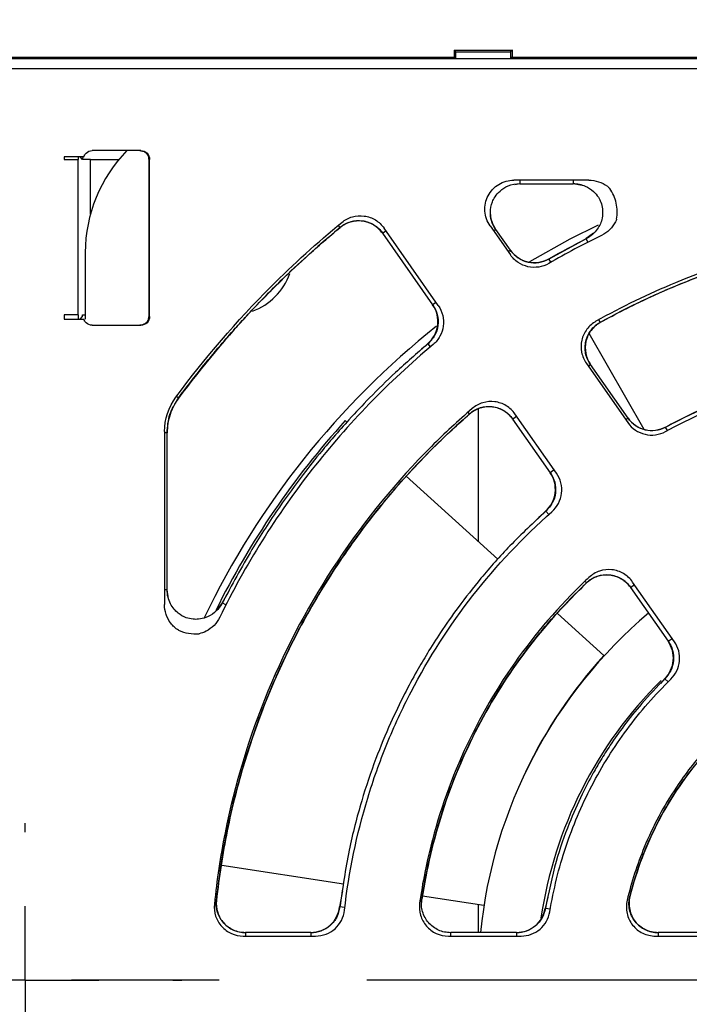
# Model space of a CAD drawing. Header units: millimetres. Extents: x 13 to 559, y 0 to 388.
# Tile 9 of 16: x 203 to 226, y 183 to 217. Entities that reach past the tile are written whole.
import ezdxf

# ---------------------------------------------------------------- set-up
doc = ezdxf.new("R2010")
doc.units = ezdxf.units.MM
doc.linetypes.add('SLD-Center', pattern=[30.48, 15.24, -5.08, 5.08, -5.08])
doc.linetypes.add('SLD-Solid', pattern=[0])
doc.layers.add('CENTER', color=40, linetype='SLD-Center')
doc.layers.add('DIMENSIONS', color=140, linetype='SLD-Solid', lineweight=25)
doc.styles.add('SLDTEXTSTYLE0', font='GOTHIC.TTF', dxfattribs={"width": 0.913})
doc.dimstyles.new('SLDDIMSTYLE0', dxfattribs={"dimtxt": 4.7625, "dimasz": 6.35, "dimexe": 0, "dimexo": 0.0625, "dimgap": 1.190625, "dimtad": 0, "dimtih": 1, "dimtoh": 1, "dimdec": 1, "dimrnd": 1e-09, "dimzin": 12, "dimdsep": 46, "dimtxsty": 'SLDTEXTSTYLE0', "dimsah": 1, "dimcen": 0.09, "dimadec": 0, "dimazin": 3, "dimtfac": 1, "dimtdec": 1, "dimtofl": 0, "dimtmove": 0, "dimatfit": 3, "dimfxl": 0, "dimfrac": 2, "dimtolj": 1, "dimtzin": 12, "dimarcsym": 0})

# ---------------------------------------------------------------- blocks, each defined once
blk = doc.blocks.new('_D')
at = {"layer": 'DIMENSIONS'}
for p, q in [((171.025, 216.559), (171.025, 232.473)), ((235.535, 216.559), (235.535, 232.473)), ((197.122, 229.999), (195.67, 229.999)), ((195.67, 229.999), (195.67, 222.439)), ((209.438, 229.999), (210.889, 229.999)), ((210.889, 229.999), (210.889, 222.439)), ((171.025, 229.298), (193.254, 229.298)), ((235.535, 229.298), (213.306, 229.298)), ((195.67, 222.439), (197.122, 222.439)), ((210.889, 222.439), (209.438, 222.439))]:
    blk.add_line(p, q, dxfattribs=at)
for points in [[(171.025, 229.298), (177.375, 227.71), (177.375, 230.885)], [(235.535, 229.298), (229.185, 230.885), (229.185, 227.71)]]:
    blk.add_solid(points, dxfattribs=at)
at = {"layer": 'DIMENSIONS', "char_height": 4.7625, "attachment_point": 1, "style": 'SLDTEXTSTYLE0'}
for s, insert in [('64.5', (197.122, 237.05)), ('2.54', (197.122, 228.522))]:
    blk.add_mtext(s, dxfattribs=dict(at, insert=insert))
blk = doc.blocks.new('_D_2')
at = {"layer": 'DIMENSIONS'}
for p, q in [((137.213, 216.469), (137.213, 248.753)), ((269.713, 216.469), (269.713, 248.753)), ((197.305, 246.279), (195.854, 246.279)), ((195.854, 246.279), (195.854, 238.719)), ((209.621, 246.279), (211.073, 246.279)), ((211.073, 246.279), (211.073, 238.719)), ((137.213, 245.578), (193.437, 245.578)), ((269.713, 245.578), (213.489, 245.578)), ((195.854, 238.719), (197.305, 238.719)), ((211.073, 238.719), (209.621, 238.719))]:
    blk.add_line(p, q, dxfattribs=at)
for points in [[(137.213, 245.578), (143.563, 243.99), (143.563, 247.165)], [(269.713, 245.578), (263.363, 247.165), (263.363, 243.99)]]:
    blk.add_solid(points, dxfattribs=at)
at = {"layer": 'DIMENSIONS', "char_height": 4.7625, "attachment_point": 1, "style": 'SLDTEXTSTYLE0'}
for s, insert in [('132.5', (195.546, 253.33)), ('5.22', (197.305, 244.802))]:
    blk.add_mtext(s, dxfattribs=dict(at, insert=insert))
blk = doc.blocks.new('SW_CENTERMARKSYMBOL_0')
at = {"layer": 'CENTER', "color": 0}
for p, q in [((0, 5.08), (0, 5.394)), ((0, 0), (0, 2.54)), ((-5.08, 0), (-5.394, 0)), ((0, 0), (-2.54, 0)), ((0, 0), (0, -2.54)), ((0, 0), (2.54, 0)), ((5.08, 0), (5.394, 0)), ((0, -5.08), (0, -5.394))]:
    blk.add_line(p, q, dxfattribs=at)
blk = doc.blocks.new('SW_CENTERMARKSYMBOL_1')
at = {"layer": 'CENTER', "color": 0}
blk.add_line((-5.08, 0), (-31.29, 0), dxfattribs=at)

msp = doc.modelspace()

# ---------------------------------------------------------------- linework, layer by layer
for p, q in [((218.213, 215.949), (218.213, 215.699)), ((218.273, 215.89), (218.213, 215.949)), ((218.213, 215.949), (220.213, 215.949)), ((218.273, 215.654), (218.273, 215.89)), ((218.273, 215.89), (220.154, 215.89)), ((220.213, 215.949), (220.154, 215.89)), ((220.154, 215.89), (220.154, 215.654)), ((220.213, 215.699), (220.213, 215.949)), ((269.168, 215.654), (137.759, 215.654)), ((218.25, 215.699), (188.677, 215.699)), ((218.273, 215.654), (218.25, 215.699)), ((220.154, 215.654), (218.273, 215.654)), ((220.177, 215.699), (220.154, 215.654)), ((251.25, 215.699), (220.177, 215.699)), ((137.818, 215.326), (269.171, 215.326)), ((207.445, 212.499), (205.772, 212.499)), ((205.484, 212.284), (204.807, 212.284)), ((204.807, 212.284), (204.807, 212.193)), ((204.807, 212.193), (205.278, 212.193)), ((205.278, 212.193), (205.278, 206.859)), ((205.278, 212.193), (205.303, 212.193)), ((205.303, 212.193), (205.303, 212.284)), ((205.441, 212.199), (205.356, 212.284)), ((205.441, 212.193), (205.441, 212.199)), ((205.713, 212.193), (205.441, 212.193)), ((205.713, 210.324), (205.713, 212.193)), ((205.713, 212.193), (206.688, 212.193)), ((207.713, 212.2), (207.713, 206.799)), ((207.745, 206.799), (207.745, 212.2)), ((222.839, 211.485), (220.267, 211.485)), ((220.466, 211.485), (220.466, 211.364)), ((222.297, 211.485), (222.297, 211.364)), ((220.298, 211.341), (220.466, 211.365)), ((220.466, 211.364), (222.297, 211.364)), ((222.297, 211.365), (222.607, 211.317)), ((214.291, 209.861), (214.23, 209.935)), ((214.291, 209.861), (214.294, 209.857)), ((215.748, 209.661), (215.868, 209.745)), ((217.666, 207.178), (215.804, 209.836)), ((219.449, 209.913), (220.148, 208.915)), ((219.649, 209.793), (219.571, 209.739)), ((220.152, 209.075), (219.649, 209.793)), ((215.748, 209.661), (217.473, 207.198)), ((222.753, 209.471), (221.47, 208.776)), ((223.004, 209.659), (222.75, 209.476)), ((222.811, 209.356), (222.75, 209.476)), ((220.152, 209.075), (220.074, 209.02)), ((205.535, 208.999), (205.535, 206.715)), ((221.535, 208.664), (221.467, 208.781)), ((217.592, 207.282), (217.473, 207.198)), ((205.278, 206.859), (204.807, 206.859)), ((204.807, 206.859), (204.807, 206.715)), ((204.807, 206.715), (205.484, 206.715)), ((205.303, 206.715), (205.303, 206.859)), ((205.356, 206.715), (205.441, 206.8)), ((205.443, 206.859), (205.535, 206.859)), ((205.772, 206.499), (207.445, 206.499)), ((223.231, 206.604), (223.183, 206.69)), ((223.231, 206.604), (223.234, 206.597)), ((224.745, 202.918), (222.852, 206.215)), ((217.298, 205.862), (217.102, 205.679)), ((217.303, 205.857), (217.298, 205.862)), ((217.303, 205.857), (217.389, 205.755)), ((222.755, 205.191), (224.182, 203.154)), ((222.821, 205.097), (222.899, 205.151)), ((224.188, 203.311), (222.899, 205.151)), ((208.738, 204), (208.665, 204.054)), ((208.738, 204), (208.741, 203.997)), ((218.744, 203.457), (218.693, 203.516)), ((218.744, 203.457), (218.746, 203.455)), ((219.035, 203.626), (219.035, 199.077)), ((220.22, 203.275), (220.359, 203.372)), ((221.729, 201.416), (220.303, 203.453)), ((214.471, 203.224), (214.525, 203.175)), ((220.22, 203.275), (221.509, 201.434)), ((224.188, 203.311), (224.11, 203.256)), ((225.543, 202.885), (225.479, 203.004)), ((208.259, 202.848), (208.259, 196.905)), ((208.349, 202.808), (208.259, 202.808)), ((208.349, 197.415), (208.349, 202.808)), ((216.567, 201.319), (219.711, 198.462)), ((221.648, 201.532), (221.509, 201.434)), ((221.355, 200.116), (221.078, 199.838)), ((221.361, 200.11), (221.355, 200.116)), ((221.462, 199.997), (221.361, 200.11)), ((222.76, 197.649), (222.708, 197.704)), ((222.76, 197.649), (222.762, 197.647)), ((224.267, 197.495), (224.406, 197.593)), ((225.781, 195.629), (224.346, 197.678)), ((208.349, 197.415), (208.259, 197.415)), ((208.396, 197.106), (208.348, 197.415)), ((210.482, 197.391), (210.237, 196.962)), ((224.267, 197.495), (225.564, 195.643)), ((210.237, 196.962), (210.053, 196.708)), ((210.241, 196.96), (210.237, 196.962)), ((210.369, 196.895), (210.241, 196.96)), ((221.767, 196.593), (223.351, 195.154)), ((225.564, 195.643), (225.703, 195.74)), ((225.449, 194.361), (225.305, 194.194)), ((225.449, 194.361), (225.455, 194.355)), ((225.455, 194.355), (225.563, 194.246)), ((214.412, 187.298), (210.229, 187.939)), ((210.038, 186.74), (210.045, 186.739)), ((214.374, 187.066), (214.276, 186.516)), ((217.099, 186.781), (217.105, 186.78)), ((217.1, 186.664), (217.105, 186.78)), ((219.234, 186.559), (217.126, 186.882)), ((221.436, 186.851), (221.338, 186.464)), ((224.254, 186.876), (224.247, 186.878)), ((214.454, 186.496), (214.276, 186.516)), ((219.035, 186.59), (219.035, 185.635)), ((221.347, 186.463), (221.338, 186.464)), ((221.515, 186.434), (221.347, 186.463)), ((210.964, 185.514), (213.451, 185.514)), ((213.284, 185.635), (211.037, 185.635)), ((211.037, 185.635), (211.037, 185.514)), ((213.284, 185.635), (213.284, 185.514)), ((218.014, 185.514), (220.516, 185.514)), ((220.354, 185.635), (218.093, 185.635)), ((218.093, 185.514), (218.093, 185.635)), ((220.354, 185.635), (220.354, 185.514)), ((225.13, 185.514), (227.64, 185.514)), ((227.491, 185.635), (225.222, 185.635)), ((225.222, 185.635), (225.222, 185.514))]:
    msp.add_line(p, q)
at = {"flags": 128}
msp.add_lwpolyline([(220.812, 208.693), (222.204, 209.472), (223.17, 209.955)], dxfattribs=at)
for centre, radius, start, end in [((210.535, 208.999), 5, 135.573, 180), ((235.759, 183.972), 28.495, 115.9805, 120.1041), ((210.535, 208.999), 2.15, 290.2416, 340.3199), ((235.535, 183.999), 28.75, 128.582, 154.3321), ((235.562, 184.057), 28.5, 137.7355, 153.6625), ((235.535, 183.999), 16.5, 130.1787, 174.3112), ((235.562, 184.057), 16.5, 137.7355, 154.5057), ((235.535, 183.999), 14.5, 134.768, 171.5681)]:
    msp.add_arc(centre, radius, start, end)
for points in [[(205.56, 212.412), (205.614, 212.466), (205.695, 212.499), (205.772, 212.499)], [(207.445, 212.499), (207.521, 212.499), (207.603, 212.466), (207.657, 212.412)], [(205.484, 212.284), (205.498, 212.332), (205.525, 212.377), (205.56, 212.412)], [(207.657, 212.412), (207.711, 212.358), (207.745, 212.276), (207.745, 212.2)], [(214.294, 209.858), (212.216, 208.137), (210.347, 206.164), (208.741, 203.997)], [(221.467, 208.781), (221.889, 209.024), (222.317, 209.255), (222.75, 209.476)], [(205.56, 206.587), (205.525, 206.622), (205.498, 206.667), (205.484, 206.715)], [(207.745, 206.799), (207.745, 206.722), (207.711, 206.641), (207.657, 206.587)], [(205.772, 206.499), (205.695, 206.499), (205.614, 206.533), (205.56, 206.587)], [(207.657, 206.587), (207.603, 206.533), (207.521, 206.499), (207.445, 206.499)], [(208.259, 202.848), (208.259, 203.273), (208.398, 203.693), (208.651, 204.035)], [(208.738, 196.024), (208.958, 195.925), (209.203, 195.883), (209.445, 195.901)]]:
    msp.add_open_spline(points, degree=3)
for points, knots in [([(207.414, 212.499), (207.434, 212.498), (207.473, 212.496), (207.529, 212.479), (207.581, 212.451), (207.627, 212.413), (207.666, 212.366), (207.693, 212.313), (207.71, 212.256), (207.712, 212.219), (207.713, 212.2)], [0, 0, 0, 0, 0.1270731, 0.249454, 0.3721933, 0.5002992, 0.6286365, 0.7599943, 0.8792445, 1, 1, 1, 1]), ([(205.453, 212.284), (205.449, 212.27), (205.442, 212.242), (205.442, 212.213), (205.441, 212.199)], [0, 0, 0, 0, 0.5022375, 1, 1, 1, 1]), ([(219.449, 209.913), (219.344, 210.063), (219.281, 210.241), (219.256, 210.604), (219.294, 210.788), (219.461, 211.11), (219.59, 211.247), (219.902, 211.434), (220.084, 211.485), (220.267, 211.485)], [2.053388, 2.053388, 2.053388, 2.053388, 2.59749, 2.59749, 3.141593, 3.141593, 3.685695, 3.685695, 4.229797, 4.229797, 4.229797, 4.229797]), ([(222.839, 211.485), (223.069, 211.485), (223.295, 211.412), (223.508, 211.25), (223.537, 211.225), (223.565, 211.198)], [0.002477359, 0.002477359, 0.002477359, 0.002477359, 0.003352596, 0.003352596, 0.003500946, 0.003500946, 0.003500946, 0.003500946]), ([(219.639, 209.787), (219.582, 209.889), (219.48, 210.073), (219.441, 210.407), (219.495, 210.688), (219.621, 210.935), (219.795, 211.138), (220.082, 211.329), (220.33, 211.36), (220.466, 211.376)], [0, 0, 0, 0, 0.158208, 0.285325, 0.451695, 0.541419, 0.662426, 0.815031, 1, 1, 1, 1]), ([(222.297, 211.37), (222.373, 211.365), (222.516, 211.355), (222.762, 211.272), (222.992, 211.125), (223.162, 210.92), (223.265, 210.715), (223.326, 210.471), (223.315, 210.215), (223.241, 209.98), (223.133, 209.789), (222.973, 209.606), (222.828, 209.517), (222.753, 209.471)], [0, 0, 0, 0, 0.0839495, 0.159455, 0.2863841, 0.3821637, 0.4518592, 0.5401846, 0.6594152, 0.7316023, 0.8122864, 0.9018145, 1, 1, 1, 1]), ([(223.797, 210.146), (223.826, 210.327), (223.821, 210.514), (223.742, 210.874), (223.668, 211.045), (223.565, 211.198)], [0, 0, 0, 0, 0.5, 0.5, 1, 1, 1, 1]), ([(214.288, 209.864), (214.345, 209.905), (214.457, 209.987), (214.653, 210.063), (214.858, 210.099), (215.067, 210.092), (215.269, 210.043), (215.457, 209.954), (215.626, 209.829), (215.713, 209.72), (215.756, 209.666)], [0, 0, 0, 0, 0.125505, 0.250699, 0.375492, 0.500115, 0.625119, 0.749603, 0.874739, 1, 1, 1, 1]), ([(215.749, 209.661), (215.67, 209.774), (215.568, 209.871), (215.333, 210.014), (215.2, 210.061), (214.929, 210.098), (214.788, 210.087), (214.525, 210.012), (214.4, 209.945), (214.294, 209.858)], [0, 0, 0, 0, 0.25, 0.25, 0.5, 0.5, 0.75, 0.75, 1, 1, 1, 1]), ([(214.352, 210.035), (214.458, 210.122), (214.583, 210.188), (214.846, 210.263), (214.987, 210.272), (215.257, 210.235), (215.389, 210.188), (215.623, 210.045), (215.725, 209.949), (215.804, 209.836)], [0, 0, 0, 0, 0.000532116, 0.000532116, 0.001064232, 0.001064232, 0.001596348, 0.001596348, 0.002128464, 0.002128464, 0.002128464, 0.002128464]), ([(219.648, 209.793), (219.598, 209.876), (219.504, 210.033), (219.479, 210.214), (219.467, 210.3)], [0, 0, 0, 0, 0.528069, 1, 1, 1, 1]), ([(223.797, 210.146), (223.785, 210.116), (223.772, 210.086), (223.654, 209.853), (223.483, 209.688), (223.276, 209.588)], [0, 0, 0, 0, 0.000125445, 0.000125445, 0.001000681, 0.001000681, 0.001000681, 0.001000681]), ([(208.651, 204.035), (209.645, 205.379), (210.734, 206.643), (212.694, 208.604), (213.506, 209.34), (214.352, 210.035)], [0.0590332, 0.0590332, 0.0590332, 0.0590332, 0.5, 0.5, 0.7894977, 0.7894977, 0.7894977, 0.7894977]), ([(208.738, 204), (208.996, 204.34), (209.461, 204.954), (210.12, 205.746), (210.642, 206.344), (211.11, 206.857), (211.633, 207.411), (212.327, 208.106), (213.224, 208.954), (213.914, 209.54), (214.291, 209.861)], [0, 0, 0, 0, 0.158168, 0.285477, 0.381928, 0.452464, 0.542852, 0.664237, 0.816617, 1, 1, 1, 1]), ([(248.403, 206.635), (247.519, 207.13), (246.606, 207.573), (244.101, 208.61), (242.469, 209.105), (239.139, 209.767), (237.442, 209.935), (234.047, 209.935), (232.35, 209.767), (229.02, 209.105), (227.388, 208.61), (224.884, 207.573), (223.97, 207.13), (223.086, 206.635)], [0.1688477, 0.1688477, 0.1688477, 0.1688477, 0.1875, 0.1875, 0.21875, 0.21875, 0.25, 0.25, 0.28125, 0.28125, 0.3125, 0.3125, 0.3311523, 0.3311523, 0.3311523, 0.3311523]), ([(223.231, 206.603), (223.773, 206.888), (224.775, 207.415), (226.211, 208.021), (227.414, 208.459), (228.405, 208.77), (229.267, 209.007), (230.659, 209.342), (232.673, 209.686), (235.308, 209.863), (237.907, 209.77), (239.859, 209.505), (241.224, 209.23), (242.163, 209.009), (243.328, 208.685), (244.752, 208.205), (246.422, 207.529), (247.574, 206.927), (248.195, 206.603)], [0, 0, 0, 0, 0.070477, 0.130304, 0.179361, 0.217894, 0.249904, 0.282318, 0.382755, 0.484692, 0.585934, 0.681806, 0.711101, 0.74635, 0.792792, 0.850409, 0.919339, 1, 1, 1, 1]), ([(248.192, 206.598), (246.278, 207.655), (244.267, 208.453), (241.633, 209.132), (241.099, 209.252), (240.028, 209.457), (239.492, 209.542), (237.879, 209.746), (236.799, 209.814), (235.173, 209.815), (234.63, 209.797), (233.542, 209.729), (232.997, 209.677), (231.38, 209.471), (230.32, 209.268), (228.232, 208.73), (227.204, 208.396), (225.184, 207.595), (224.189, 207.125), (223.234, 206.598)], [0, 0, 0, 0, 0.25, 0.25, 0.3125, 0.3125, 0.375, 0.375, 0.5, 0.5, 0.5625, 0.5625, 0.625, 0.625, 0.75, 0.75, 0.875, 0.875, 1, 1, 1, 1]), ([(221.471, 208.775), (221.356, 208.725), (221.127, 208.625), (220.746, 208.646), (220.393, 208.789), (220.228, 208.976), (220.146, 209.07)], [0, 0, 0, 0, 0.2505663, 0.5001551, 0.7498132, 1, 1, 1, 1]), ([(220.151, 209.074), (220.293, 208.871), (220.511, 208.725), (220.993, 208.618), (221.25, 208.656), (221.467, 208.781)], [0, 0, 0, 0, 0.5, 0.5, 1, 1, 1, 1]), ([(221.466, 208.624), (221.25, 208.499), (220.991, 208.459), (220.629, 208.539), (220.514, 208.588), (220.308, 208.726), (220.219, 208.814), (220.148, 208.915)], [0, 0, 0, 0, 0.00095897, 0.00095897, 0.001438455, 0.001438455, 0.00191794, 0.00191794, 0.00191794, 0.00191794]), ([(217.298, 205.862), (217.488, 206.021), (217.614, 206.252), (217.678, 206.741), (217.617, 206.994), (217.473, 207.199)], [0, 0, 0, 0, 0.5, 0.5, 1, 1, 1, 1]), ([(217.481, 207.204), (217.541, 207.094), (217.661, 206.874), (217.674, 206.493), (217.563, 206.127), (217.391, 205.946), (217.304, 205.855)], [0, 0, 0, 0, 0.2505747, 0.5001553, 0.749805, 1, 1, 1, 1]), ([(217.666, 207.178), (217.809, 206.973), (217.871, 206.718), (217.822, 206.351), (217.783, 206.232), (217.663, 206.014), (217.583, 205.918), (217.488, 205.839)], [0, 0, 0, 0, 0.00095901, 0.00095901, 0.001438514, 0.001438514, 0.001918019, 0.001918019, 0.001918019, 0.001918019]), ([(205.441, 206.8), (205.442, 206.81), (205.442, 206.831), (205.442, 206.85), (205.443, 206.859)], [0, 0, 0, 0, 0.499974, 1, 1, 1, 1]), ([(207.713, 206.799), (207.712, 206.779), (207.71, 206.74), (207.693, 206.684), (207.665, 206.632), (207.627, 206.586), (207.58, 206.547), (207.526, 206.52), (207.47, 206.502), (207.433, 206.5), (207.414, 206.499)], [0, 0, 0, 0, 0.1270731, 0.249454, 0.3721933, 0.5002992, 0.6286365, 0.7599943, 0.8792445, 1, 1, 1, 1]), ([(223.086, 206.635), (222.965, 206.568), (222.857, 206.474), (222.69, 206.251), (222.63, 206.122), (222.568, 205.852), (222.566, 205.709), (222.619, 205.437), (222.676, 205.305), (222.755, 205.191)], [0, 0, 0, 0, 0.000540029, 0.000540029, 0.001080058, 0.001080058, 0.001620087, 0.001620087, 0.002160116, 0.002160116, 0.002160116, 0.002160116]), ([(223.234, 206.598), (223.112, 206.53), (223.003, 206.437), (222.835, 206.214), (222.774, 206.085), (222.711, 205.814), (222.709, 205.671), (222.762, 205.397), (222.819, 205.265), (222.899, 205.151)], [0, 0, 0, 0, 0.25, 0.25, 0.5, 0.5, 0.75, 0.75, 1, 1, 1, 1]), ([(222.893, 205.147), (222.857, 205.207), (222.783, 205.328), (222.724, 205.532), (222.706, 205.742), (222.731, 205.952), (222.8, 206.152), (222.909, 206.333), (223.053, 206.49), (223.171, 206.566), (223.231, 206.604)], [0, 0, 0, 0, 0.125369, 0.250555, 0.375429, 0.500042, 0.624639, 0.749543, 0.874702, 1, 1, 1, 1]), ([(217.488, 205.839), (215.948, 204.551), (214.565, 203.121), (212.721, 200.766), (212.143, 199.943), (211.081, 198.245), (210.595, 197.37), (210.156, 196.468)], [0, 0, 0, 0, 0.00590313, 0.00590313, 0.00885469, 0.00885469, 0.01180625, 0.01180625, 0.01180625, 0.01180625]), ([(217.303, 205.857), (216.93, 205.534), (216.243, 204.938), (215.349, 204.06), (214.644, 203.315), (214.101, 202.702), (213.573, 202.076), (212.942, 201.282), (212.129, 200.163), (211.177, 198.705), (210.573, 197.577), (210.243, 196.959)], [0, 0, 0, 0, 0.129251, 0.238712, 0.328495, 0.398479, 0.453452, 0.543526, 0.664397, 0.816297, 1, 1, 1, 1]), ([(225.478, 202.85), (227.059, 203.711), (228.715, 204.359), (230.877, 204.91), (231.314, 205.007), (232.197, 205.174), (232.641, 205.243), (233.972, 205.41), (234.859, 205.464), (236.634, 205.464), (237.522, 205.409), (238.855, 205.242), (239.301, 205.172), (240.182, 205.005), (240.618, 204.908), (242.775, 204.358), (244.43, 203.711), (246.012, 202.85)], [0, 0, 0, 0, 0.00525154, 0.00525154, 0.00656443, 0.00656443, 0.00787732, 0.00787732, 0.01050309, 0.01050309, 0.01312886, 0.01312886, 0.01444174, 0.01444174, 0.01575463, 0.01575463, 0.02100617, 0.02100617, 0.02100617, 0.02100617]), ([(225.479, 203.004), (227.058, 203.854), (228.708, 204.493), (230.857, 205.036), (231.292, 205.131), (232.169, 205.296), (232.613, 205.365), (233.941, 205.53), (234.826, 205.584), (236.594, 205.584), (237.477, 205.53), (239.243, 205.312), (240.129, 205.147), (242.716, 204.494), (244.369, 203.854), (245.947, 203.004)], [0, 0, 0, 0, 0.25, 0.25, 0.3125, 0.3125, 0.375, 0.375, 0.5, 0.5, 0.625, 0.625, 0.75, 0.75, 1, 1, 1, 1]), ([(245.945, 202.999), (245.419, 203.266), (244.465, 203.752), (243.12, 204.281), (242.041, 204.638), (241.141, 204.89), (239.896, 205.188), (238.201, 205.471), (236.046, 205.612), (233.919, 205.538), (232.318, 205.325), (231.197, 205.104), (230.432, 204.928), (229.48, 204.669), (228.314, 204.285), (226.942, 203.743), (225.994, 203.26), (225.482, 202.999)], [0, 0, 0, 0, 0.083035, 0.150592, 0.203119, 0.243005, 0.28213, 0.383183, 0.484436, 0.585664, 0.682138, 0.711413, 0.746437, 0.792699, 0.850214, 0.91916, 1, 1, 1, 1]), ([(208.344, 202.808), (208.362, 203.022), (208.397, 203.451), (208.624, 203.817), (208.738, 204)], [0, 0, 0, 0, 0.4999999, 1, 1, 1, 1]), ([(208.741, 203.997), (208.613, 203.825), (208.516, 203.638), (208.382, 203.231), (208.348, 203.022), (208.348, 202.808)], [0, 0, 0, 0, 0.5, 0.5, 1, 1, 1, 1]), ([(218.74, 203.462), (218.796, 203.505), (218.908, 203.591), (219.106, 203.672), (219.313, 203.712), (219.525, 203.709), (219.732, 203.661), (219.923, 203.572), (220.095, 203.446), (220.184, 203.336), (220.228, 203.281)], [0, 0, 0, 0, 0.125382, 0.25057, 0.375438, 0.500042, 0.62463, 0.749529, 0.87469, 1, 1, 1, 1]), ([(220.22, 203.275), (220.14, 203.39), (220.036, 203.488), (219.797, 203.632), (219.661, 203.678), (219.386, 203.712), (219.243, 203.699), (218.976, 203.617), (218.851, 203.547), (218.746, 203.455)], [0, 0, 0, 0, 0.25, 0.25, 0.5, 0.5, 0.75, 0.75, 1, 1, 1, 1]), ([(220.303, 203.453), (220.223, 203.567), (220.118, 203.665), (219.88, 203.808), (219.745, 203.855), (219.471, 203.889), (219.329, 203.877), (219.062, 203.796), (218.937, 203.727), (218.832, 203.637)], [0, 0, 0, 0, 0.000540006, 0.000540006, 0.001080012, 0.001080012, 0.001620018, 0.001620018, 0.002160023, 0.002160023, 0.002160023, 0.002160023]), ([(218.832, 203.637), (218.351, 203.221), (217.884, 202.788), (216.234, 201.138), (215.152, 199.82), (213.266, 196.997), (212.462, 195.493), (211.163, 192.356), (210.668, 190.724), (210.176, 188.25), (210.054, 187.434), (209.971, 186.614)], [0.3632917, 0.3632917, 0.3632917, 0.3632917, 0.375, 0.375, 0.40625, 0.40625, 0.4375, 0.4375, 0.46875, 0.46875, 0.4839303, 0.4839303, 0.4839303, 0.4839303]), ([(210.041, 186.739), (210.115, 187.325), (210.248, 188.376), (210.536, 189.755), (210.806, 190.818), (211.064, 191.693), (211.419, 192.77), (211.933, 194.103), (212.725, 195.806), (213.695, 197.536), (214.605, 198.888), (215.323, 199.843), (215.885, 200.545), (216.633, 201.407), (217.59, 202.414), (218.339, 203.091), (218.744, 203.457)], [0, 0, 0, 0, 0.0917569, 0.164696, 0.2189501, 0.2623309, 0.3064936, 0.3952832, 0.484388, 0.5982464, 0.7034361, 0.7375731, 0.784041, 0.8431456, 0.9150207, 1, 1, 1, 1]), ([(218.746, 203.455), (217.527, 202.392), (216.424, 201.23), (214.937, 199.343), (214.47, 198.69), (213.594, 197.334), (213.188, 196.636), (212.077, 194.502), (211.472, 193.02), (210.772, 190.706), (210.573, 189.92), (210.253, 188.34), (210.13, 187.543), (210.044, 186.739)], [0, 0, 0, 0, 0.25, 0.25, 0.375, 0.375, 0.5, 0.5, 0.75, 0.75, 0.875, 0.875, 1, 1, 1, 1]), ([(225.482, 202.997), (225.369, 202.951), (225.141, 202.859), (224.769, 202.886), (224.424, 203.029), (224.262, 203.214), (224.182, 203.306)], [0, 0, 0, 0, 0.250757, 0.500077, 0.749802, 1, 1, 1, 1]), ([(224.182, 203.154), (224.321, 202.954), (224.535, 202.809), (225.008, 202.698), (225.262, 202.732), (225.478, 202.85)], [0, 0, 0, 0, 0.000941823, 0.000941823, 0.001883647, 0.001883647, 0.001883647, 0.001883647]), ([(224.188, 203.31), (224.327, 203.111), (224.539, 202.967), (225.01, 202.855), (225.264, 202.887), (225.479, 203.004)], [0, 0, 0, 0, 0.5, 0.5, 1, 1, 1, 1]), ([(221.355, 200.116), (221.537, 200.278), (221.656, 200.505), (221.712, 200.987), (221.65, 201.234), (221.509, 201.435)], [0, 0, 0, 0, 0.5, 0.5, 1, 1, 1, 1]), ([(221.518, 201.441), (221.577, 201.333), (221.695, 201.117), (221.712, 200.742), (221.61, 200.382), (221.445, 200.199), (221.363, 200.108)], [0, 0, 0, 0, 0.250769, 0.500079, 0.749789, 1, 1, 1, 1]), ([(221.572, 200.094), (221.756, 200.257), (221.874, 200.484), (221.932, 200.967), (221.869, 201.217), (221.729, 201.416)], [0, 0, 0, 0, 0.000941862, 0.000941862, 0.001883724, 0.001883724, 0.001883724, 0.001883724]), ([(221.361, 200.11), (220.942, 199.72), (220.16, 198.99), (219.169, 197.871), (218.383, 196.871), (217.777, 196.005), (217.31, 195.272), (216.897, 194.569), (216.469, 193.773), (215.989, 192.773), (215.484, 191.55), (214.996, 190.095), (214.555, 188.397), (214.378, 187.168), (214.284, 186.516)], [0, 0, 0, 0, 0.109602, 0.204719, 0.285773, 0.353166, 0.407043, 0.452225, 0.509155, 0.580157, 0.664619, 0.762378, 0.873879, 1, 1, 1, 1]), ([(214.444, 186.401), (214.592, 187.72), (214.86, 189.005), (215.432, 190.883), (215.651, 191.501), (216.149, 192.72), (216.428, 193.323), (217.343, 195.081), (218.053, 196.183), (219.666, 198.247), (220.574, 199.214), (221.572, 200.094)], [0, 0, 0, 0, 0.00387123, 0.00387123, 0.00580684, 0.00580684, 0.00774246, 0.00774246, 0.01161369, 0.01161369, 0.01548491, 0.01548491, 0.01548491, 0.01548491]), ([(222.755, 197.654), (222.811, 197.7), (222.922, 197.793), (223.121, 197.883), (223.333, 197.931), (223.55, 197.932), (223.763, 197.887), (223.961, 197.798), (224.139, 197.67), (224.23, 197.558), (224.275, 197.501)], [0, 0, 0, 0, 0.1251476, 0.2502155, 0.3748008, 0.4998577, 0.6244961, 0.7493936, 0.8746024, 1, 1, 1, 1]), ([(224.267, 197.496), (224.185, 197.613), (224.077, 197.713), (223.831, 197.858), (223.691, 197.904), (223.407, 197.932), (223.262, 197.916), (222.99, 197.822), (222.866, 197.746), (222.762, 197.647)], [0, 0, 0, 0, 0.25, 0.25, 0.5, 0.5, 0.75, 0.75, 1, 1, 1, 1]), ([(224.346, 197.678), (224.265, 197.795), (224.158, 197.894), (223.912, 198.039), (223.773, 198.085), (223.491, 198.114), (223.346, 198.098), (223.076, 198.008), (222.95, 197.932), (222.846, 197.835)], [0, 0, 0, 0, 0.000553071, 0.000553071, 0.001106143, 0.001106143, 0.001659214, 0.001659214, 0.002212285, 0.002212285, 0.002212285, 0.002212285]), ([(222.846, 197.835), (222.69, 197.689), (222.536, 197.54), (221.508, 196.512), (220.718, 195.55), (219.341, 193.489), (218.754, 192.391), (217.806, 190.101), (217.444, 188.909), (217.134, 187.348), (217.075, 187.001), (217.025, 186.653)], [0.3695985, 0.3695985, 0.3695985, 0.3695985, 0.375, 0.375, 0.40625, 0.40625, 0.4375, 0.4375, 0.46875, 0.46875, 0.4776236, 0.4776236, 0.4776236, 0.4776236]), ([(217.102, 186.781), (217.194, 187.311), (217.365, 188.288), (217.735, 189.6), (218.101, 190.653), (218.439, 191.477), (218.777, 192.215), (219.184, 193.013), (219.745, 193.983), (220.507, 195.115), (221.502, 196.387), (222.32, 197.208), (222.76, 197.65)], [0, 0, 0, 0, 0.129336, 0.238208, 0.327415, 0.397174, 0.452286, 0.522548, 0.612404, 0.721555, 0.850387, 1, 1, 1, 1]), ([(222.762, 197.647), (222.001, 196.925), (221.31, 196.149), (220.065, 194.497), (219.51, 193.62), (218.541, 191.76), (218.139, 190.799), (217.499, 188.829), (217.26, 187.818), (217.105, 186.78)], [0, 0, 0, 0, 0.25, 0.25, 0.5, 0.5, 0.75, 0.75, 1, 1, 1, 1]), ([(210.242, 196.96), (210.203, 196.895), (210.129, 196.772), (209.944, 196.59), (209.708, 196.452), (209.449, 196.394), (209.219, 196.394), (208.974, 196.45), (208.751, 196.577), (208.575, 196.749), (208.454, 196.932), (208.363, 197.158), (208.35, 197.327), (208.343, 197.415)], [0, 0, 0, 0, 0.083954, 0.159461, 0.286387, 0.382162, 0.451855, 0.54018, 0.659415, 0.731605, 0.812292, 0.901819, 1, 1, 1, 1]), ([(208.737, 196.024), (208.635, 196.088), (208.544, 196.17), (208.332, 196.449), (208.259, 196.675), (208.259, 196.905)], [0, 0, 0, 0, 0.000468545, 0.000468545, 0.001343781, 0.001343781, 0.001343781, 0.001343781]), ([(210.156, 196.468), (210.056, 196.261), (209.891, 196.09), (209.609, 195.947), (209.528, 195.919), (209.445, 195.901)], [0.002294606, 0.002294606, 0.002294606, 0.002294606, 0.003169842, 0.003169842, 0.003500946, 0.003500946, 0.003500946, 0.003500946]), ([(208.737, 196.024), (208.737, 196.024), (208.738, 196.024), (208.738, 196.024), (208.74, 196.023), (208.738, 196.024), (208.738, 196.024), (208.738, 196.024), (208.738, 196.024)], [0, 0, 0, 0, 0.097122, 0.145754, 0.474226, 0.778368, 0.802733, 1, 1, 1, 1]), ([(225.449, 194.361), (225.616, 194.526), (225.721, 194.748), (225.763, 195.215), (225.7, 195.45), (225.564, 195.643)], [0, 0, 0, 0, 0.5, 0.5, 1, 1, 1, 1]), ([(225.573, 195.649), (225.63, 195.546), (225.745, 195.338), (225.769, 194.978), (225.681, 194.629), (225.531, 194.445), (225.457, 194.353)], [0, 0, 0, 0, 0.250459, 0.500059, 0.749918, 1, 1, 1, 1]), ([(225.661, 194.342), (225.83, 194.508), (225.936, 194.729), (225.98, 195.198), (225.916, 195.436), (225.781, 195.629)], [0, 0, 0, 0, 0.000909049, 0.000909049, 0.001818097, 0.001818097, 0.001818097, 0.001818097]), ([(225.455, 194.355), (225.184, 194.074), (224.685, 193.557), (224.071, 192.785), (223.606, 192.127), (223.261, 191.585), (222.936, 191.025), (222.562, 190.31), (222.118, 189.303), (221.661, 187.998), (221.458, 187.006), (221.346, 186.463)], [0, 0, 0, 0, 0.129418, 0.238228, 0.327197, 0.396596, 0.45144, 0.542163, 0.664109, 0.816307, 1, 1, 1, 1]), ([(221.501, 186.351), (221.626, 187.11), (221.81, 187.85), (222.29, 189.29), (222.586, 189.991), (223.117, 191.013), (223.308, 191.347), (223.714, 191.996), (223.929, 192.311), (224.609, 193.228), (225.111, 193.804), (225.661, 194.342)], [0, 0, 0, 0, 0.002230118, 0.002230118, 0.004460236, 0.004460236, 0.005575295, 0.005575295, 0.006690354, 0.006690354, 0.008920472, 0.008920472, 0.008920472, 0.008920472]), ([(226.864, 191.941), (226.496, 191.528), (226.157, 191.09), (225.416, 189.981), (225.046, 189.288), (224.502, 187.976), (224.305, 187.365), (224.158, 186.743)], [0.38413169, 0.38413169, 0.38413169, 0.38413169, 0.40625, 0.40625, 0.4375, 0.4375, 0.46309051, 0.46309051, 0.46309051, 0.46309051]), ([(224.251, 186.877), (224.328, 187.159), (224.468, 187.668), (224.713, 188.331), (224.926, 188.832), (225.157, 189.323), (225.486, 189.94), (226.017, 190.797), (226.505, 191.398), (226.782, 191.738)], [0, 0, 0, 0, 0.158572, 0.286405, 0.383235, 0.453837, 0.580591, 0.762112, 1, 1, 1, 1]), ([(226.784, 191.736), (226.176, 191.035), (225.662, 190.277), (224.813, 188.649), (224.479, 187.773), (224.254, 186.876)], [0, 0, 0, 0, 0.5, 0.5, 1, 1, 1, 1]), ([(210.044, 186.739), (210.029, 186.6), (210.043, 186.457), (210.129, 186.192), (210.2, 186.068), (210.386, 185.861), (210.502, 185.777), (210.757, 185.664), (210.898, 185.634), (211.037, 185.634)], [0, 0, 0, 0, 0.25, 0.25, 0.5, 0.5, 0.75, 0.75, 1, 1, 1, 1]), ([(211.037, 185.628), (210.967, 185.633), (210.826, 185.642), (210.625, 185.71), (210.442, 185.816), (210.285, 185.957), (210.161, 186.128), (210.075, 186.321), (210.029, 186.529), (210.035, 186.669), (210.038, 186.74)], [0, 0, 0, 0, 0.1253664, 0.2505519, 0.375427, 0.5000423, 0.6246407, 0.7495465, 0.8747049, 1, 1, 1, 1]), ([(218.093, 185.628), (218.021, 185.633), (217.877, 185.642), (217.671, 185.714), (217.485, 185.824), (217.327, 185.972), (217.203, 186.151), (217.121, 186.351), (217.081, 186.565), (217.093, 186.709), (217.098, 186.781)], [0, 0, 0, 0, 0.1251317, 0.2501967, 0.3747889, 0.4998577, 0.6245078, 0.7494125, 0.8746184, 1, 1, 1, 1]), ([(224.158, 186.743), (224.123, 186.594), (224.122, 186.443), (224.171, 186.221), (224.195, 186.15), (224.259, 186.015), (224.3, 185.95), (224.439, 185.775), (224.559, 185.678), (224.829, 185.549), (224.98, 185.514), (225.13, 185.514)], [0, 0, 0, 0, 0.000582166, 0.000582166, 0.000873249, 0.000873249, 0.001164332, 0.001164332, 0.001746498, 0.001746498, 0.002328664, 0.002328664, 0.002328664, 0.002328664]), ([(224.254, 186.876), (224.217, 186.73), (224.213, 186.573), (224.275, 186.278), (224.34, 186.137), (224.525, 185.899), (224.645, 185.802), (224.92, 185.668), (225.068, 185.634), (225.222, 185.634)], [0, 0, 0, 0, 0.25, 0.25, 0.5, 0.5, 0.75, 0.75, 1, 1, 1, 1]), ([(225.222, 185.627), (225.146, 185.633), (224.993, 185.643), (224.777, 185.724), (224.584, 185.847), (224.423, 186.011), (224.304, 186.206), (224.232, 186.423), (224.207, 186.652), (224.234, 186.803), (224.247, 186.878)], [0, 0, 0, 0, 0.125862, 0.250806, 0.375543, 0.500474, 0.625026, 0.749647, 0.874684, 1, 1, 1, 1]), ([(209.971, 186.614), (209.956, 186.475), (209.972, 186.333), (210.058, 186.069), (210.13, 185.945), (210.316, 185.74), (210.431, 185.656), (210.685, 185.544), (210.825, 185.514), (210.964, 185.514)], [0, 0, 0, 0, 0.000540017, 0.000540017, 0.001080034, 0.001080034, 0.001620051, 0.001620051, 0.002160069, 0.002160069, 0.002160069, 0.002160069]), ([(213.284, 185.634), (213.527, 185.634), (213.767, 185.725), (214.129, 186.047), (214.247, 186.273), (214.276, 186.516)], [0, 0, 0, 0, 0.5, 0.5, 1, 1, 1, 1]), ([(214.286, 186.515), (214.258, 186.395), (214.203, 186.156), (213.966, 185.865), (213.65, 185.664), (213.406, 185.638), (213.284, 185.624)], [0, 0, 0, 0, 0.250766, 0.500078, 0.749792, 1, 1, 1, 1]), ([(213.451, 185.514), (213.697, 185.514), (213.936, 185.606), (214.298, 185.93), (214.416, 186.159), (214.444, 186.401)], [0, 0, 0, 0, 0.000941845, 0.000941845, 0.001883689, 0.001883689, 0.001883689, 0.001883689]), ([(217.025, 186.653), (217.005, 186.512), (217.016, 186.366), (217.096, 186.093), (217.166, 185.965), (217.352, 185.75), (217.469, 185.663), (217.728, 185.545), (217.872, 185.514), (218.014, 185.514)], [0, 0, 0, 0, 0.000553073, 0.000553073, 0.001106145, 0.001106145, 0.001659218, 0.001659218, 0.002212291, 0.002212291, 0.002212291, 0.002212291]), ([(220.354, 185.634), (220.588, 185.634), (220.819, 185.718), (221.177, 186.02), (221.299, 186.232), (221.338, 186.464)], [0, 0, 0, 0, 0.5, 0.5, 1, 1, 1, 1]), ([(221.348, 186.463), (221.316, 186.349), (221.251, 186.121), (221.015, 185.849), (220.707, 185.662), (220.472, 185.637), (220.354, 185.625)], [0, 0, 0, 0, 0.250457, 0.500059, 0.74992, 1, 1, 1, 1]), ([(220.516, 185.514), (220.752, 185.514), (220.983, 185.599), (221.342, 185.904), (221.463, 186.118), (221.501, 186.351)], [0, 0, 0, 0, 0.000909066, 0.000909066, 0.001818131, 0.001818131, 0.001818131, 0.001818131])]:
    msp.add_open_spline(points, degree=3, knots=knots)

# ---------------------------------------------------------------- block references
at = {"layer": 'CENTER'}
for name, p in [('SW_CENTERMARKSYMBOL_1', (235.535, 183.999)), ('SW_CENTERMARKSYMBOL_0', (203.463, 183.999))]:
    msp.add_blockref(name, p, dxfattribs=at)

# ---------------------------------------------------------------- dimensions: what is measured, and where the dimension line sits
at = {"layer": 'DIMENSIONS'}
for base, p1, p2, picture, middle in [((137.213, 245.578), (269.713, 215.199), (137.213, 215.199), '_D_2', (203.463, 245.578)), ((235.535, 229.298), (171.025, 215.289), (235.535, 215.289), '_D', (203.28, 229.298))]:
    dim = msp.add_linear_dim(base=base, p1=p1, p2=p2, dimstyle='SLDDIMSTYLE0', dxfattribs=at)
    dim.commit()
    dim.dimension.update_dxf_attribs({"geometry": picture, "text_midpoint": middle, "dimtype": 160})

doc.saveas('drawing.dxf')
